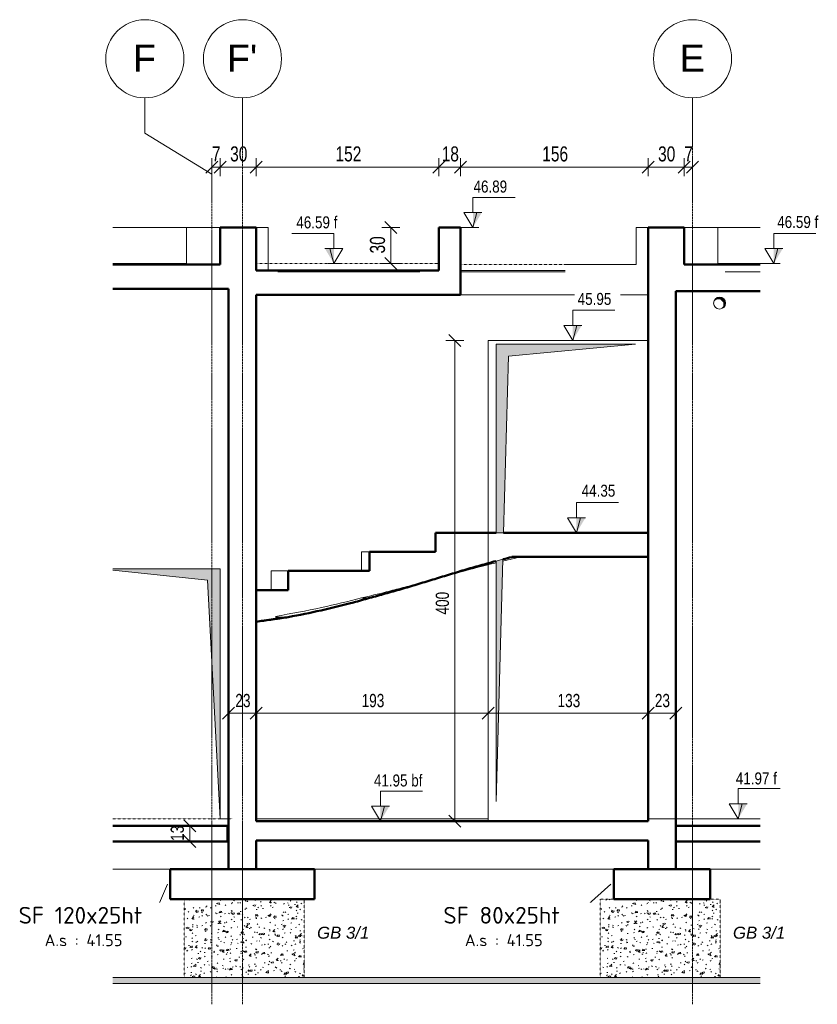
# Model space of a CAD drawing. Header units: millimetres. Extents: x 8507 to 240958, y -8745 to 78383.
# Tile 48 of 71: x 104772 to 111407, y 40426 to 48618. Entities that reach past the tile are written whole.
import ezdxf

# ---------------------------------------------------------------- set-up
doc = ezdxf.new("R2010")
doc.units = ezdxf.units.MM
doc.linetypes.add('Ligne de quadrillage', pattern=[22.225, 12.7, -3.175, 3.175, -3.175])
doc.linetypes.add('tiret perso', pattern=[2.6, 1.3, -1.3])
for name, color, linetype, lineweight in [('A-ANNO-DIMS', 211, 'Continuous', 9), ('A-ANNO-DIMS-50', 211, 'Continuous', 9), ('A-DETL', 90, 'Continuous', 5), ('A-DETL-GENF', 92, 'Continuous', 5), ('A-DETL-THIN', 151, 'Continuous', 5), ('A-DETL-WIDE', 214, 'Continuous', 50), ('A-DOOR', 31, 'Continuous', 9), ('A-FLOR', 192, 'Continuous', 5), ('A-GENM', 13, 'Continuous', 5), ('A-WALL', 113, 'Continuous', 9), ('G-ANNO-DIMS', 111, 'Continuous', 9), ('G-ANNO-TEXT', 231, 'Continuous', 9), ('S-FNDN', 32, 'Continuous', 9), ('S-FNDN-IDEN', 2, 'Continuous', 9), ('S-GRID', 1, 'Continuous', 9), ('S-GRID-IDEN', 1, 'Continuous', 9), ('S-STRS', 31, 'Continuous', 5)]:
    doc.layers.add(name, color=color, linetype=linetype, lineweight=lineweight)
doc.styles.add('Arial', font='arial.ttf', dxfattribs={"height": 225})
doc.styles.add('Arial Narrow_4', font='ARIALN.TTF', dxfattribs={"width": 0.9, "height": 125})
doc.styles.add('Arial Narrow_5', font='ARIALN.TTF', dxfattribs={"width": 0.9, "height": 110})
doc.styles.add('Arial_1', font='arial.ttf', dxfattribs={"width": 0.8, "height": 100})
doc.styles.add('Arial_I', font='ariali.ttf', dxfattribs={"height": 100})
doc.styles.add('ISOCPEUR', font='isocpeur.ttf', dxfattribs={"height": 100})
doc.styles.add('ISOCPEUR_B', font='txt', dxfattribs={"height": 140})
doc.dimstyles.new('AB6_1_50_-_GB_3', dxfattribs={"dimscale": 304.8, "dimtxt": 127.928872, "dimasz": 0.328084, "dimexe": 0.246063, "dimexo": 0.0625, "dimgap": 0.04101, "dimtad": 1, "dimdec": 0, "dimlfac": 0.1, "dimdsep": 46, "dimtxsty": 'Arial Narrow_4', "dimblk1": 'OBLIQUE', "dimblk2": 'OBLIQUE', "dimsah": 1, "dimcen": 0.09, "dimazin": 0, "dimtfac": 1, "dimtdec": 4, "dimtix": 1, "dimtmove": 0, "dimatfit": 3, "dimfxl": 0.246063, "dimfxlon": 1, "dimtvp": 1, "dimtolj": 1, "dimtzin": 0, "dimarcsym": 2})
doc.dimstyles.new('AB6_1_50_-_GB_COUPES', dxfattribs={"dimscale": 304.8, "dimtxt": 112.577407, "dimasz": 0.328084, "dimexe": 0.246063, "dimexo": 0.0625, "dimgap": 0.057415, "dimtad": 1, "dimdec": 1, "dimlfac": 0.1, "dimrnd": 0.5, "dimdsep": 46, "dimtxsty": 'Arial Narrow_5', "dimblk1": 'OBLIQUE', "dimblk2": 'OBLIQUE', "dimsah": 1, "dimcen": 0.09, "dimazin": 0, "dimtfac": 1, "dimtdec": 4, "dimtix": 1, "dimtmove": 0, "dimatfit": 3, "dimfxl": 0.246063, "dimfxlon": 1, "dimtvp": 1, "dimtolj": 1, "dimtzin": 0, "dimarcsym": 2})
doc.dimstyles.new('AB6_1_50_-_GB_COUPES_1', dxfattribs={"dimscale": 304.8, "dimtxt": 112.577407, "dimasz": 0.328084, "dimexe": 0.246063, "dimexo": 0.0625, "dimgap": 0.057415, "dimtad": 1, "dimdec": 1, "dimlfac": 0.1, "dimrnd": 0.5, "dimdsep": 46, "dimtxsty": 'Arial Narrow_5', "dimblk1": 'OBLIQUE', "dimblk2": 'OBLIQUE', "dimsah": 1, "dimcen": 0.09, "dimazin": 0, "dimtfac": 1, "dimtdec": 4, "dimtix": 1, "dimtmove": 2, "dimatfit": 3, "dimfxl": 0.246063, "dimfxlon": 1, "dimtvp": 1, "dimtolj": 1, "dimtzin": 0, "dimarcsym": 2})

# ---------------------------------------------------------------- blocks, each defined once
blk = doc.blocks.new('Porte 1Vtl - MI-p93-3011316-201 variante')
at = {"layer": 'A-DETL-GENF', "lineweight": 9}
blk.add_hatch(color=256, dxfattribs=at).paths.add_polyline_path([(-7991.9, 41970), (-7991.9, 44050), (-8886.1, 44050), (-8886.1, 44038.9), (-8096.8, 43955.9)])
at = {"layer": 'A-DETL-GENF'}
for p, q in [((-7991.9, 44050), (-8886.1, 44050)), ((-8886.1, 44038.9), (-8096.8, 43955.9)), ((-7991.9, 41970), (-7991.9, 44050)), ((-8096.8, 43955.9), (-7991.9, 41970))]:
    blk.add_line(p, q, dxfattribs=at)
blk = doc.blocks.new('ECBIM_BIM_RESA VOILE CIRCULAIRE-24 - ECBIM_BIM_RESA VOILE CIRCULAIRE-24-3092218-201 variante')
at = {"layer": 'A-DETL-GENF'}
blk.add_hatch(color=256, dxfattribs=at).paths.add_polyline_path([(-3815.6, 46217.6), (-3805.6, 46224.2), (-3797.7, 46233.2), (-3792.3, 46243.8), (-3789.6, 46255.4), (-3790, 46267.4), (-3793.3, 46278.8), (-3799.4, 46289.1), (-3807.8, 46297.5), (-3818.1, 46303.6), (-3829.6, 46306.9), (-3841.5, 46307.3), (-3853.1, 46304.6), (-3863.7, 46299.2), (-3872.7, 46291.3), (-3879.3, 46281.4), (-3870.8, 46288.5), (-3860.8, 46293.3), (-3849.9, 46295.5), (-3838.8, 46295), (-3828.2, 46291.8), (-3818.7, 46286.1), (-3810.8, 46278.2), (-3805.1, 46268.7), (-3801.9, 46258.1), (-3801.4, 46247), (-3803.6, 46236.1), (-3808.4, 46226.1)])
blk.add_circle((-3836.9, 46260), 50, dxfattribs=at)
for centre, radius, start, end in [((-3836.9, 46260), 47.5, 296.7129, 153.2871), ((-3846.4, 46250.5), 45.1, 313.13388, 136.86612)]:
    blk.add_arc(centre, radius, start, end, dxfattribs=at)
blk = doc.blocks.new('Quadrillage - M_Extrémité de la ligne de quadrillage - Cercle-11575-201 variante')
at = {"layer": 'S-GRID-IDEN'}
blk.add_circle((-4061.9, 48293), 325, dxfattribs=at)
blk = doc.blocks.new('Cotes d_élévation - M_Cote d_élévation - Extérieur rempli-1422902-201 variante')
at = {"layer": 'G-ANNO-DIMS'}
blk.add_hatch(color=256, dxfattribs=at).paths.add_polyline_path([(-6658.6, 41950), (-6658.6, 42075), (-6583.6, 42075)])
for p, q in [((-6658.6, 42075), (-6658.6, 42200)), ((-6658.6, 42200), (-6308.6, 42200)), ((-6658.6, 41950), (-6733.6, 42075)), ((-6658.6, 42075), (-6733.6, 42075)), ((-6583.6, 42075), (-6658.6, 42075)), ((-6625.3, 42075), (-6658.6, 41950)), ((-6708.6, 41950), (-6608.6, 41950))]:
    blk.add_line(p, q, dxfattribs=at)
blk = doc.blocks.new('DIMBLOCK384-201 variante')
at = {"layer": 'A-ANNO-DIMS-50', "lineweight": 18}
for p, q in [((106187.4, 41910), (106137.4, 41960)), ((106187.4, 41910), (106237.4, 41860)), ((106187.4, 41780), (106137.4, 41830)), ((106187.4, 41780), (106237.4, 41730))]:
    blk.add_line(p, q, dxfattribs=at)
at = {"layer": 'A-ANNO-DIMS-50'}
for p, q in [((106187.4, 41910), (106112.4, 41910)), ((106187.4, 41780), (106187.4, 41910)), ((106187.4, 41910), (106262.4, 41910)), ((106187.4, 41780), (106112.4, 41780)), ((106187.4, 41780), (106262.4, 41780))]:
    blk.add_line(p, q, dxfattribs=at)
at = {"layer": 'A-ANNO-DIMS-50', "color": 0, "insert": (106027.7, 41786), "char_height": 110, "width": 141.526, "attachment_point": 1, "rotation": 90, "line_spacing_factor": 0.974696, "style": 'Arial Narrow_5'}
blk.add_mtext('13', dxfattribs=at)
blk = doc.blocks.new('_Oblique')
at = {"color": 0, "linetype": 'ByBlock', "lineweight": -2}
blk.add_line((-0.5, -0.5), (0.5, 0.5), dxfattribs=at)
blk = doc.blocks.new('DIMBLOCK385-201 variante')
at = {"layer": 'A-ANNO-DIMS-50', "lineweight": 18}
for p, q in [((108392.9, 45950), (108342.9, 46000)), ((108392.9, 45950), (108442.9, 45900)), ((108392.9, 41950), (108342.9, 42000)), ((108392.9, 41950), (108442.9, 41900))]:
    blk.add_line(p, q, dxfattribs=at)
at = {"layer": 'A-ANNO-DIMS-50'}
for p, q in [((108392.9, 45950), (108317.9, 45950)), ((108392.9, 45950), (108392.9, 41950)), ((108392.9, 45950), (108467.9, 45950)), ((108392.9, 41950), (108317.9, 41950)), ((108392.9, 41950), (108467.9, 41950))]:
    blk.add_line(p, q, dxfattribs=at)
at = {"layer": 'A-ANNO-DIMS-50', "color": 0, "insert": (108233.2, 43668.7), "char_height": 110, "width": 212.289, "attachment_point": 1, "rotation": 90, "line_spacing_factor": 0.974696, "style": 'Arial Narrow_5'}
blk.add_mtext('400', dxfattribs=at)
blk = doc.blocks.new('DIMBLOCK386-201 variante')
at = {"layer": 'A-ANNO-DIMS-50'}
for p, q in [((110299.7, 47389.8), (110299.7, 47464.8)), ((110369.7, 47389.8), (110369.7, 47464.8)), ((110369.7, 47389.8), (110299.7, 47389.8)), ((110299.7, 47389.8), (110299.7, 47314.8)), ((110369.7, 47389.8), (110369.7, 47314.8))]:
    blk.add_line(p, q, dxfattribs=at)
at = {"layer": 'A-ANNO-DIMS-50', "lineweight": 18}
for p, q in [((110299.7, 47389.8), (110349.7, 47439.8)), ((110369.7, 47389.8), (110419.7, 47439.8)), ((110299.7, 47389.8), (110249.7, 47339.8)), ((110369.7, 47389.8), (110319.7, 47339.8))]:
    blk.add_line(p, q, dxfattribs=at)
at = {"layer": 'A-ANNO-DIMS-50', "color": 0, "insert": (110301.2, 47563.9), "char_height": 125, "width": 80.412, "attachment_point": 1, "line_spacing_factor": 0.974696, "style": 'Arial Narrow_4'}
blk.add_mtext('7', dxfattribs=at)
blk = doc.blocks.new('DIMBLOCK387-201 variante')
at = {"layer": 'A-ANNO-DIMS-50'}
for p, q in [((109999.7, 47389.8), (109999.7, 47464.8)), ((110299.7, 47389.8), (110299.7, 47464.8)), ((110299.7, 47389.8), (109999.7, 47389.8)), ((109999.7, 47389.8), (109999.7, 47314.8)), ((110299.7, 47389.8), (110299.7, 47314.8))]:
    blk.add_line(p, q, dxfattribs=at)
at = {"layer": 'A-ANNO-DIMS-50', "lineweight": 18}
for p, q in [((109999.7, 47389.8), (110049.7, 47439.8)), ((110299.7, 47389.8), (110349.7, 47439.8)), ((109999.7, 47389.8), (109949.7, 47339.8)), ((110299.7, 47389.8), (110249.7, 47339.8))]:
    blk.add_line(p, q, dxfattribs=at)
at = {"layer": 'A-ANNO-DIMS-50', "color": 0, "insert": (110082.7, 47563.9), "char_height": 125, "width": 160.825, "attachment_point": 1, "line_spacing_factor": 0.974696, "style": 'Arial Narrow_4'}
blk.add_mtext('30', dxfattribs=at)
blk = doc.blocks.new('DIMBLOCK388-201 variante')
at = {"layer": 'A-ANNO-DIMS-50'}
for p, q in [((108439.5, 47389.8), (108439.5, 47464.8)), ((109999.7, 47389.8), (109999.7, 47464.8)), ((109999.7, 47389.8), (108439.5, 47389.8)), ((108439.5, 47389.8), (108439.5, 47314.8)), ((109999.7, 47389.8), (109999.7, 47314.8))]:
    blk.add_line(p, q, dxfattribs=at)
at = {"layer": 'A-ANNO-DIMS-50', "lineweight": 18}
for p, q in [((108439.5, 47389.8), (108489.5, 47439.8)), ((109999.7, 47389.8), (110049.7, 47439.8)), ((108439.5, 47389.8), (108389.5, 47339.8)), ((109999.7, 47389.8), (109949.7, 47339.8))]:
    blk.add_line(p, q, dxfattribs=at)
at = {"layer": 'A-ANNO-DIMS-50', "color": 0, "insert": (109119.1, 47563.9), "char_height": 125, "width": 241.237, "attachment_point": 1, "line_spacing_factor": 0.974696, "style": 'Arial Narrow_4'}
blk.add_mtext('156', dxfattribs=at)
blk = doc.blocks.new('DIMBLOCK389-201 variante')
at = {"layer": 'A-ANNO-DIMS-50'}
for p, q in [((108259.5, 47389.8), (108259.5, 47464.8)), ((108439.5, 47389.8), (108439.5, 47464.8)), ((108439.5, 47389.8), (108259.5, 47389.8)), ((108259.5, 47389.8), (108259.5, 47314.8)), ((108439.5, 47389.8), (108439.5, 47314.8))]:
    blk.add_line(p, q, dxfattribs=at)
at = {"layer": 'A-ANNO-DIMS-50', "lineweight": 18}
for p, q in [((108259.5, 47389.8), (108309.5, 47439.8)), ((108439.5, 47389.8), (108489.5, 47439.8)), ((108259.5, 47389.8), (108209.5, 47339.8)), ((108439.5, 47389.8), (108389.5, 47339.8))]:
    blk.add_line(p, q, dxfattribs=at)
at = {"layer": 'A-ANNO-DIMS-50', "color": 0, "insert": (108282.5, 47563.9), "char_height": 125, "width": 160.825, "attachment_point": 1, "line_spacing_factor": 0.974696, "style": 'Arial Narrow_4'}
blk.add_mtext('18', dxfattribs=at)
blk = doc.blocks.new('DIMBLOCK390-201 variante')
at = {"layer": 'A-ANNO-DIMS-50'}
for p, q in [((106739.7, 47389.8), (106739.7, 47464.8)), ((108259.5, 47389.8), (108259.5, 47464.8)), ((108259.5, 47389.8), (106739.7, 47389.8)), ((106739.7, 47389.8), (106739.7, 47314.8)), ((108259.5, 47389.8), (108259.5, 47314.8))]:
    blk.add_line(p, q, dxfattribs=at)
at = {"layer": 'A-ANNO-DIMS-50', "lineweight": 18}
for p, q in [((106739.7, 47389.8), (106789.7, 47439.8)), ((108259.5, 47389.8), (108309.5, 47439.8)), ((106739.7, 47389.8), (106689.7, 47339.8)), ((108259.5, 47389.8), (108209.5, 47339.8))]:
    blk.add_line(p, q, dxfattribs=at)
at = {"layer": 'A-ANNO-DIMS-50', "color": 0, "insert": (107399.1, 47563.9), "char_height": 125, "width": 241.237, "attachment_point": 1, "line_spacing_factor": 0.974696, "style": 'Arial Narrow_4'}
blk.add_mtext('152', dxfattribs=at)
blk = doc.blocks.new('DIMBLOCK391-201 variante')
at = {"layer": 'A-ANNO-DIMS-50'}
for p, q in [((106439.7, 47389.8), (106439.7, 47464.8)), ((106739.7, 47389.8), (106739.7, 47464.8)), ((106739.7, 47389.8), (106439.7, 47389.8)), ((106439.7, 47389.8), (106439.7, 47314.8)), ((106739.7, 47389.8), (106739.7, 47314.8))]:
    blk.add_line(p, q, dxfattribs=at)
at = {"layer": 'A-ANNO-DIMS-50', "lineweight": 18}
for p, q in [((106439.7, 47389.8), (106489.7, 47439.8)), ((106739.7, 47389.8), (106789.7, 47439.8)), ((106439.7, 47389.8), (106389.7, 47339.8)), ((106739.7, 47389.8), (106689.7, 47339.8))]:
    blk.add_line(p, q, dxfattribs=at)
at = {"layer": 'A-ANNO-DIMS-50', "color": 0, "insert": (106522.7, 47563.9), "char_height": 125, "width": 160.825, "attachment_point": 1, "line_spacing_factor": 0.974696, "style": 'Arial Narrow_4'}
blk.add_mtext('30', dxfattribs=at)
blk = doc.blocks.new('DIMBLOCK392-201 variante')
at = {"layer": 'A-ANNO-DIMS-50'}
for p, q in [((106369.7, 47389.8), (106369.7, 47464.8)), ((106439.7, 47389.8), (106439.7, 47464.8)), ((106439.7, 47389.8), (106369.7, 47389.8)), ((106369.7, 47389.8), (106369.7, 47314.8)), ((106439.7, 47389.8), (106439.7, 47314.8))]:
    blk.add_line(p, q, dxfattribs=at)
at = {"layer": 'A-ANNO-DIMS-50', "lineweight": 18}
for p, q in [((106369.7, 47389.8), (106419.7, 47439.8)), ((106439.7, 47389.8), (106489.7, 47439.8)), ((106369.7, 47389.8), (106319.7, 47339.8)), ((106439.7, 47389.8), (106389.7, 47339.8))]:
    blk.add_line(p, q, dxfattribs=at)
at = {"layer": 'A-ANNO-DIMS-50', "color": 0, "insert": (106371.2, 47563.9), "char_height": 125, "width": 80.412, "attachment_point": 1, "line_spacing_factor": 0.974696, "style": 'Arial Narrow_4'}
blk.add_mtext('7', dxfattribs=at)
blk = doc.blocks.new('DIMBLOCK393-201 variante')
at = {"layer": 'A-ANNO-DIMS-50', "lineweight": 18}
for p, q in [((109999.7, 42848.5), (109949.7, 42798.5)), ((109999.7, 42848.5), (110049.7, 42898.5)), ((110229.7, 42848.5), (110179.7, 42798.5)), ((110229.7, 42848.5), (110279.7, 42898.5))]:
    blk.add_line(p, q, dxfattribs=at)
at = {"layer": 'A-ANNO-DIMS-50'}
for p, q in [((109999.7, 42848.5), (109999.7, 42923.5)), ((110229.7, 42848.5), (109999.7, 42848.5)), ((109999.7, 42848.5), (109999.7, 42773.5)), ((110229.7, 42848.5), (110229.7, 42923.5)), ((110229.7, 42848.5), (110229.7, 42773.5))]:
    blk.add_line(p, q, dxfattribs=at)
at = {"layer": 'A-ANNO-DIMS-50', "color": 0, "insert": (110055.7, 43008.1), "char_height": 110, "width": 141.526, "attachment_point": 1, "line_spacing_factor": 0.974696, "style": 'Arial Narrow_5'}
blk.add_mtext('23', dxfattribs=at)
blk = doc.blocks.new('DIMBLOCK394-201 variante')
at = {"layer": 'A-ANNO-DIMS-50', "lineweight": 18}
for p, q in [((108669.7, 42848.5), (108619.7, 42798.5)), ((108669.7, 42848.5), (108719.7, 42898.5)), ((109999.7, 42848.5), (109949.7, 42798.5)), ((109999.7, 42848.5), (110049.7, 42898.5))]:
    blk.add_line(p, q, dxfattribs=at)
at = {"layer": 'A-ANNO-DIMS-50'}
for p, q in [((108669.7, 42848.5), (108669.7, 42923.5)), ((109999.7, 42848.5), (108669.7, 42848.5)), ((108669.7, 42848.5), (108669.7, 42773.5)), ((109999.7, 42848.5), (109999.7, 42923.5)), ((109999.7, 42848.5), (109999.7, 42773.5))]:
    blk.add_line(p, q, dxfattribs=at)
at = {"layer": 'A-ANNO-DIMS-50', "color": 0, "insert": (109246.2, 43008.1), "char_height": 110, "width": 212.289, "attachment_point": 1, "line_spacing_factor": 0.974696, "style": 'Arial Narrow_5'}
blk.add_mtext('133', dxfattribs=at)
blk = doc.blocks.new('DIMBLOCK395-201 variante')
at = {"layer": 'A-ANNO-DIMS-50', "lineweight": 18}
for p, q in [((106739.7, 42848.5), (106689.7, 42798.5)), ((106739.7, 42848.5), (106789.7, 42898.5)), ((108669.7, 42848.5), (108619.7, 42798.5)), ((108669.7, 42848.5), (108719.7, 42898.5))]:
    blk.add_line(p, q, dxfattribs=at)
at = {"layer": 'A-ANNO-DIMS-50'}
for p, q in [((106739.7, 42848.5), (106739.7, 42923.5)), ((108669.7, 42848.5), (106739.7, 42848.5)), ((106739.7, 42848.5), (106739.7, 42773.5)), ((108669.7, 42848.5), (108669.7, 42923.5)), ((108669.7, 42848.5), (108669.7, 42773.5))]:
    blk.add_line(p, q, dxfattribs=at)
at = {"layer": 'A-ANNO-DIMS-50', "color": 0, "insert": (107616.2, 43008.1), "char_height": 110, "width": 212.289, "attachment_point": 1, "line_spacing_factor": 0.974696, "style": 'Arial Narrow_5'}
blk.add_mtext('193', dxfattribs=at)
blk = doc.blocks.new('DIMBLOCK396-201 variante')
at = {"layer": 'A-ANNO-DIMS-50', "lineweight": 18}
for p, q in [((106509.7, 42848.5), (106459.7, 42798.5)), ((106509.7, 42848.5), (106559.7, 42898.5)), ((106739.7, 42848.5), (106689.7, 42798.5)), ((106739.7, 42848.5), (106789.7, 42898.5))]:
    blk.add_line(p, q, dxfattribs=at)
at = {"layer": 'A-ANNO-DIMS-50'}
for p, q in [((106509.7, 42848.5), (106509.7, 42923.5)), ((106739.7, 42848.5), (106509.7, 42848.5)), ((106509.7, 42848.5), (106509.7, 42773.5)), ((106739.7, 42848.5), (106739.7, 42923.5)), ((106739.7, 42848.5), (106739.7, 42773.5))]:
    blk.add_line(p, q, dxfattribs=at)
at = {"layer": 'A-ANNO-DIMS-50', "color": 0, "insert": (106565.7, 43008.1), "char_height": 110, "width": 141.526, "attachment_point": 1, "line_spacing_factor": 0.974696, "style": 'Arial Narrow_5'}
blk.add_mtext('23', dxfattribs=at)
blk = doc.blocks.new('DIMBLOCK397-201 variante')
at = {"layer": 'A-ANNO-DIMS-50'}
for p, q in [((107860, 46890), (107785, 46890)), ((107860, 46590), (107860, 46890)), ((107860, 46890), (107935, 46890)), ((107860, 46590), (107785, 46590)), ((107860, 46590), (107935, 46590))]:
    blk.add_line(p, q, dxfattribs=at)
at = {"layer": 'A-ANNO-DIMS-50', "lineweight": 18}
for p, q in [((107860, 46890), (107810, 46940)), ((107860, 46890), (107910, 46840)), ((107860, 46590), (107810, 46640)), ((107860, 46590), (107910, 46540))]:
    blk.add_line(p, q, dxfattribs=at)
at = {"layer": 'A-ANNO-DIMS-50', "color": 0, "insert": (107685.9, 46673), "char_height": 125, "width": 160.825, "attachment_point": 1, "rotation": 90, "line_spacing_factor": 0.974696, "style": 'Arial Narrow_4'}
blk.add_mtext('30', dxfattribs=at)

msp = doc.modelspace()

# ---------------------------------------------------------------- hatches: boundary and pattern name
at = {"layer": 'A-DETL-GENF'}
h = msp.add_hatch(color=7, dxfattribs=at)
h.paths.add_polyline_path([(108734.66, 42113.94), (108791.21, 44129.13), (108734.66, 44113.98)])
h.paths.add_polyline_path([(108797.4, 44349.66), (108838.6, 45817.72), (109894.66, 45917.71), (108734.66, 45917.71), (108734.66, 44349.66)])
h = msp.add_hatch(dxfattribs=at)
h.set_pattern_fill('FP_28', color=9, style=0, pattern_type=2)
h.set_pattern_definition([(50, (316355.14, -810025.82), (150.624956, -13.177898), [15.75, -173.25]), (355, (316355.14, -810025.82), (-29.137704, 157.960606), [12.6, -138.6]), (100.451, (316367.7, -810026.92), (121.48793, 144.781111), [13.385, -147.24]), (46.184, (316355.14, -809983.82), (224.120633, -34.760092), [23.625, -259.875]), (96.636, (316373.82, -809986.72), (196.278123, 204.56567), [20.078, -220.86]), (351.184, (316355.14, -809983.82), (196.27986, 204.5646), [18.9, -207.9]), (21, (316376.14, -809994.32), (125.350783, -84.550077), [15.75, -173.25]), (326, (316376.14, -809994.32), (51.096411, 152.281698), [12.6, -138.6]), (71.451, (316386.59, -810001.37), (176.447013, 67.729897), [13.385, -147.24]), (37.5, (316355.143, -810025.82), (2.5535696, 69.9077093), [8.382, -128.538, 8.382, -132.318, -139.125]), (37.5, (316355.143, -810025.82), (2.5535696, 69.9077093), [-277.62, 8.382, -130.743]), (7.5, (316355.14, -810025.82), (55.244603, 82.8264595), [8.382, -71.838, 8.382, -125.388, -53.025]), (7.5, (316355.14, -810025.82), (55.244603, 82.8264595), [-213.99, 8.382, -44.643]), (327.5, (316308.313, -810025.82), (112.1023742, -4.736308), [8.382, -44.118, 8.382, -155.418, -217.35]), (327.5, (316308.313, -810025.82), (112.1023742, -4.736308), [-216.3, 8.382, -208.968]), (317.5, (316287.31, -810025.82), (122.468801, 21.022317), [8.382, -59.868, 8.382, -100.398, -154.35]), (317.5, (316287.31, -810025.82), (122.468801, 21.022317), [-177.03, 8.382, -145.968])])
h.paths.add_polyline_path([(107139.66, 40650), (107139.66, 41300), (106139.66, 41300), (106139.66, 40650)])
h = msp.add_hatch(dxfattribs=at)
h.set_pattern_fill('FP_29', color=9, style=0, pattern_type=2)
h.set_pattern_definition([(50, (319815.14, -810025.82), (150.624956, -13.177898), [15.75, -173.25]), (355, (319815.14, -810025.82), (-29.137704, 157.960606), [12.6, -138.6]), (100.451, (319827.7, -810026.92), (121.48793, 144.781111), [13.385, -147.24]), (46.184, (319815.14, -809983.82), (224.120633, -34.760092), [23.625, -259.875]), (96.636, (319833.82, -809986.72), (196.278123, 204.56567), [20.078, -220.86]), (351.184, (319815.14, -809983.82), (196.27986, 204.5646), [18.9, -207.9]), (21, (319836.14, -809994.32), (125.350783, -84.550077), [15.75, -173.25]), (326, (319836.14, -809994.32), (51.096411, 152.281698), [12.6, -138.6]), (71.451, (319846.59, -810001.37), (176.447013, 67.729897), [13.385, -147.24]), (37.5, (319815.143, -810025.82), (2.5535696, 69.9077093), [8.382, -128.538, 8.382, -132.318, -139.125]), (37.5, (319815.143, -810025.82), (2.5535696, 69.9077093), [-277.62, 8.382, -130.743]), (7.5, (319815.14, -810025.82), (55.244603, 82.8264595), [8.382, -71.838, 8.382, -125.388, -53.025]), (7.5, (319815.14, -810025.82), (55.244603, 82.8264595), [-213.99, 8.382, -44.643]), (327.5, (319768.313, -810025.82), (112.1023742, -4.736308), [8.382, -44.118, 8.382, -155.418, -217.35]), (327.5, (319768.313, -810025.82), (112.1023742, -4.736308), [-216.3, 8.382, -208.968]), (317.5, (319747.31, -810025.82), (122.468801, 21.022317), [8.382, -59.868, 8.382, -100.398, -154.35]), (317.5, (319747.31, -810025.82), (122.468801, 21.022317), [-177.03, 8.382, -145.968])])
h.paths.add_polyline_path([(109714.66, 40650), (110599.66, 40650), (110599.66, 41300), (109599.66, 41300), (109599.66, 40650)])
h = msp.add_hatch(dxfattribs=at)
h.set_pattern_fill('FP_27', style=0, pattern_type=2)
h.set_pattern_definition([(50, (93609.8, 26947.67), (136.6383, -11.95415), [14.288, -157.163]), (355, (93609.8, 26947.67), (-26.4328, 143.293), [12.573, -124.587]), (100.451, (93621.18, 26946.68), (110.2073, 131.33785), [12.573, -133.137]), (46.184, (93609.8, 26985.77), (203.3086, -31.5323), [21.431, -235.744]), (96.636, (93626.74, 26983.15), (178.052, 185.5712), [18.214, -200.352]), (351.184, (93609.8, 26985.77), (178.0533, 185.5696), [17.145, -188.595]), (21, (93628.85, 26976.25), (113.71107, -76.6989), [14.288, -157.163]), (326, (93628.85, 26976.25), (46.35205, 138.1412), [12.573, -124.587]), (71.451, (93638.32, 26969.86), (160.06335, 61.4411), [12.573, -133.137]), (37.5, (93609.797, 26947.673), (2.31655, 63.41591), [12.573, -111.633, 12.573, -115.062, -126.206]), (37.5, (93609.797, 26947.673), (2.31655, 63.41591), [-251.841, 12.573, -113.633]), (7.5, (93609.8, 26947.67), (50.11464, 75.13506), [12.573, -60.198, 12.573, -108.775, -48.101]), (7.5, (93609.8, 26947.67), (50.11464, 75.13506), [-194.119, 12.573, -35.528]), (327.5, (93567.315, 26947.673), (101.69258, -4.2962), [12.573, -35.052, 12.573, -136.017, -197.167]), (327.5, (93567.315, 26947.673), (101.69258, -4.2962), [-196.215, 12.573, -184.594]), (317.5, (93548.265, 26947.67), (111.0972, 19.0699), [12.573, -49.339, 12.573, -86.106, -140.017]), (317.5, (93548.265, 26947.67), (111.0972, 19.0699), [-160.591, 12.573, -127.444])])
h.paths.add_polyline_path([(110932.12, 40600), (110932.12, 40650), (105544.94, 40650), (105544.94, 40600)])

# ---------------------------------------------------------------- linework, layer by layer
at = {"layer": 'A-DETL', "linetype": 'tiret perso'}
for p, q in [((106739.66, 46590), (108259.47, 46590)), ((108439.58, 46580), (109899.66, 46580)), ((105545.48, 41970), (106539.66, 41970)), ((110209.66, 41970), (110931.2, 41970)), ((107139.66, 41300), (106139.66, 41300)), ((106139.66, 41300), (106139.66, 40650)), ((107139.66, 40650), (107139.66, 41300)), ((110599.66, 41300), (109599.66, 41300)), ((109599.66, 41300), (109599.66, 40650)), ((110599.66, 40650), (110599.66, 41300)), ((106139.66, 40650), (107139.66, 40650)), ((109599.66, 40650), (110599.66, 40650))]:
    msp.add_line(p, q, dxfattribs=at)
at = {"layer": 'A-DETL-THIN'}
for p, q in [((109999.66, 46890), (109899.66, 46890)), ((109899.66, 46890), (109899.66, 46580)), ((109899.66, 46580), (109309.66, 46580)), ((108669.66, 45950), (108669.66, 44349.66)), ((109894.66, 45917.71), (108734.66, 45917.71)), ((108734.66, 45917.71), (108734.66, 44349.66)), ((108838.6, 45817.72), (109894.66, 45917.71)), ((108797.4, 44349.66), (108838.6, 45817.72)), ((108734.66, 44349.66), (108797.4, 44349.66)), ((108670.47, 41970.34), (108670.47, 44090.34)), ((108734.66, 42113.94), (108791.21, 44129.13)), ((108791.21, 44129.13), (108734.66, 44113.98)), ((108734.66, 44113.98), (108734.66, 42113.94)), ((108670.47, 42037.71), (108670.47, 41950.34)), ((110931.2, 40650), (105545.48, 40650)), ((105545.48, 40600), (110931.2, 40600))]:
    msp.add_line(p, q, dxfattribs=at)
at = {"layer": 'A-DETL-WIDE'}
for p, q in [((109999.66, 46425.95), (109999.66, 46890)), ((106439.66, 46660), (106439.66, 46580)), ((106739.66, 46530), (106739.66, 46660)), ((108259.47, 46640), (108259.47, 46530)), ((108439.47, 46580), (108439.47, 46640)), ((110299.66, 46660), (110299.66, 46580)), ((106439.66, 46580), (106099.66, 46580)), ((108439.47, 46330), (108439.47, 46580)), ((110299.66, 46580), (110639.66, 46580)), ((106919.66, 46530), (106739.66, 46530)), ((108259.47, 46530), (108099.66, 46530)), ((106099.66, 46380), (106509.66, 46380)), ((106509.66, 46380), (106509.66, 46280)), ((109999.66, 46280), (109999.66, 46425.95)), ((106739.66, 46280), (106739.66, 46330)), ((106739.66, 46330), (106919.66, 46330)), ((108099.66, 46330), (108439.47, 46330)), ((110229.66, 46360), (110229.66, 46280)), ((110639.66, 46360), (110229.66, 46360)), ((109999.66, 44349.66), (109879.66, 44349.66)), ((109999.66, 44149.66), (109999.66, 44349.66)), ((109879.66, 44149.66), (109999.66, 44149.66)), ((106899.66, 43871.72), (106739.66, 43871.72)), ((106739.66, 43871.72), (106739.66, 43609.17)), ((106739.66, 43609.17), (106769.66, 43613.45)), ((106769.66, 43613.45), (106899.66, 43631.99)), ((109999.66, 41950.34), (109999.66, 42037.71)), ((108670.47, 41950.34), (109999.66, 41950.34))]:
    msp.add_line(p, q, dxfattribs=at)
at = {"layer": 'A-FLOR', "lineweight": 50}
for p, q in [((106099.66, 46580), (105545.48, 46580)), ((110931.2, 46580), (110639.66, 46580)), ((108099.66, 46530), (106919.66, 46530)), ((105545.48, 46380), (106099.66, 46380)), ((106919.66, 46330), (108099.66, 46330)), ((110639.66, 46360), (110931.2, 46360)), ((109999.66, 41950), (106739.66, 41950)), ((106499.66, 41910), (105545.48, 41910)), ((106499.66, 41780), (106499.66, 41910)), ((110931.2, 41910), (110229.66, 41910)), ((106739.66, 41790), (109999.66, 41790)), ((105545.48, 41780), (106499.66, 41780)), ((110229.66, 41780), (110931.2, 41780))]:
    msp.add_line(p, q, dxfattribs=at)
at = {"layer": 'A-FLOR'}
for p, q in [((108439.47, 46530), (109309.66, 46530)), ((108439.54, 46330), (108439.54, 46530)), ((109999.68, 46330), (108439.47, 46330))]:
    msp.add_line(p, q, dxfattribs=at)
at = {"layer": 'A-GENM', "lineweight": 9}
for start, end in [(0, 180), (180, 0)]:
    msp.add_arc((110594.66, 46260), 50, start, end, dxfattribs=at)
at = {"layer": 'A-WALL'}
for p, q in [((106159.66, 46890), (105545.48, 46890)), ((108439.59, 46890), (108439.47, 46890)), ((110931.2, 46890), (110580.08, 46890)), ((105545.48, 46590), (106159.66, 46590)), ((108439.47, 46550), (108439.59, 46550)), ((110580.08, 46590), (110931.2, 46590)), ((108099.66, 46520), (106919.66, 46520)), ((109309.66, 46520), (108439.47, 46520)), ((110931.2, 46520), (110639.66, 46520)), ((108669.66, 41970), (108669.66, 45950)), ((108669.66, 45950), (109999.66, 45950)), ((105545.48, 44050), (106439.66, 44050)), ((106439.66, 44050), (106439.66, 41970)), ((106439.66, 41970), (106509.66, 41970)), ((106739.66, 41970), (108669.66, 41970)), ((109999.66, 41970), (110931.2, 41970))]:
    msp.add_line(p, q, dxfattribs=at)
at = {"layer": 'A-WALL', "lineweight": 50}
for p, q in [((106439.66, 46890), (106439.66, 46660)), ((106739.66, 46890), (106439.66, 46890)), ((106739.66, 46660), (106739.66, 46890)), ((108259.47, 46890), (108259.47, 46640)), ((108439.47, 46890), (108259.47, 46890)), ((108439.47, 46640), (108439.47, 46890)), ((110299.66, 46890), (109999.66, 46890)), ((110299.66, 46660), (110299.66, 46890)), ((106509.66, 46280), (106509.66, 41550)), ((106739.66, 43871.72), (106739.66, 46280)), ((109999.66, 46280), (109999.66, 44349.66)), ((110229.66, 41550), (110229.66, 46280)), ((109999.66, 44149.66), (109999.66, 42037.71)), ((106739.66, 41950), (106739.66, 43609.17)), ((106739.66, 41550), (106739.66, 41790)), ((109999.66, 41790), (109999.66, 41550))]:
    msp.add_line(p, q, dxfattribs=at)
at = {"layer": 'G-ANNO-DIMS'}
for p, q in [((108438.46, 46890), (108590.93, 46890)), ((108590.93, 46890), (108542.56, 46890)), ((107363.35, 46590), (107385.49, 46590)), ((107427.55, 46590), (107363.35, 46590)), ((110753.29, 46590), (111097.89, 46590)), ((111097.89, 46590), (111045.49, 46590)), ((109308.72, 45950), (109406.23, 45950)), ((109406.23, 45950), (109372.76, 45950)), ((109411.73, 44349.66), (109404.03, 44349.66)), ((109460.59, 44349.66), (109411.73, 44349.66)), ((107697.49, 41950), (107823.31, 41950)), ((107823.31, 41950), (107772.98, 41950)), ((110688.07, 41970), (110807.43, 41970)), ((110807.43, 41970), (110749.56, 41970))]:
    msp.add_line(p, q, dxfattribs=at)
at = {"layer": 'S-FNDN'}
for p, q in [((106159.66, 46890), (106839.66, 46890)), ((106159.66, 46890), (106159.66, 46580)), ((106839.66, 46890), (106839.66, 46530)), ((109999.66, 46890), (110580.08, 46890)), ((110580.08, 46890), (110580.08, 46580)), ((105545.48, 41550), (110931.2, 41550)), ((105545.48, 40650), (110931.2, 40650))]:
    msp.add_line(p, q, dxfattribs=at)
at = {"layer": 'S-FNDN', "lineweight": 50}
for p, q in [((107224.66, 41550), (106024.66, 41550)), ((106024.66, 41550), (106024.66, 41300)), ((107224.66, 41300), (107224.66, 41550)), ((110514.66, 41550), (109714.66, 41550)), ((109714.66, 41550), (109714.66, 41300)), ((110514.66, 41300), (110514.66, 41550)), ((106024.66, 41300), (107224.66, 41300)), ((109714.66, 41300), (110514.66, 41300))]:
    msp.add_line(p, q, dxfattribs=at)
at = {"layer": 'S-FNDN-IDEN'}
for p, q in [((106000.78, 41425), (105857.23, 41088.91)), ((109690.78, 41425), (109315.22, 41088.91))]:
    msp.add_line(p, q, dxfattribs=at)
at = {"layer": 'S-GRID'}
for p, q in [((105813.13, 47674.12), (105813.13, 47968.05)), ((106369.66, 47333.05), (105813.13, 47674.12))]:
    msp.add_line(p, q, dxfattribs=at)
at = {"layer": 'S-GRID', "linetype": 'Ligne de quadrillage'}
for p, q in [((106624.66, 40425.78), (106624.66, 47968.05)), ((110369.66, 40425.78), (110369.66, 47968.05)), ((106369.66, 40425.78), (106369.66, 47333.05))]:
    msp.add_line(p, q, dxfattribs=at)
at = {"layer": 'S-STRS', "color": 10, "lineweight": 50}
for p, q in [((108734.66, 44349.66), (108231.15, 44349.66)), ((108231.15, 44349.66), (108231.15, 44190.34)), ((109879.66, 44349.66), (108797.4, 44349.66)), ((108231.15, 44190.34), (107681.08, 44190.34)), ((107681.08, 44190.34), (107681.08, 44031.03)), ((108867.02, 44147.37), (108867.02, 44149.66)), ((108867.02, 44149.66), (109879.66, 44149.66)), ((107681.08, 44031.03), (107006.7, 44031.03)), ((107006.7, 44031.03), (107006.7, 43871.72)), ((107006.7, 43871.72), (106899.66, 43871.72))]:
    msp.add_line(p, q, dxfattribs=at)
at = {"layer": 'S-STRS'}
for p, q in [((108231.15, 44349.66), (108231.15, 44190.34)), ((108734.66, 44349.66), (108231.15, 44349.66)), ((108942.06, 44349.66), (108797.4, 44349.66)), ((109879.66, 44349.66), (108942.06, 44349.66)), ((107616.16, 44031.03), (107616.16, 44190.34)), ((108231.15, 44190.34), (107616.16, 44190.34)), ((107616.16, 44190.34), (107681.08, 44190.34)), ((108942.06, 44149.66), (108867.02, 44149.66)), ((108867.02, 44147.37), (108942.06, 44147.37)), ((108942.06, 44149.66), (109879.66, 44149.66)), ((108942.06, 44147.37), (108942.06, 44149.66)), ((106863.14, 43871.72), (106863.14, 44031.03)), ((107616.16, 44031.03), (106863.14, 44031.03)), ((106863.14, 44031.03), (107006.7, 44031.03)), ((107681.08, 44031.03), (107616.16, 44031.03)), ((107006.7, 43871.72), (106899.66, 43871.72))]:
    msp.add_line(p, q, dxfattribs=at)
at = {"layer": 'S-STRS', "flags": 128}
for points in [[(107616.16, 43807.06), (107648.62, 43807.06), (107681.08, 43807.06)], [(106899.66, 43647.75), (106934.92, 43647.75), (107006.7, 43647.75)]]:
    msp.add_lwpolyline(points, dxfattribs=at)
at = {"layer": 'S-STRS', "color": 10, "lineweight": 50}
for points in [[(107681.08, 43807.06), (107725.33, 43818.57), (107813.64, 43842.26), (107945.48, 43879.94), (108076.83, 43919.14), (108207.91, 43959.22), (108338.99, 43999.45), (108470.23, 44039.05), (108601.85, 44077.32), (108689.96, 44101.58), (108734.14, 44113.31)], [(108791.09, 44128.21), (108816.36, 44134.72), (108841.67, 44141.1), (108867.02, 44147.37)], [(106769.66, 43613.45), (106809.27, 43618.67), (106888.4, 43629.6), (106967.33, 43641.52), (107006.7, 43647.75)]]:
    msp.add_open_spline(points, degree=3, dxfattribs=at)
at = {"layer": 'S-STRS'}
for points, knots in [([(108231.15, 43966.37), (108278.32, 43979.32), (108419.84, 44018.07), (108587.57, 44062.71), (108708.57, 44092.76), (108734.66, 44099.13)], [-1, -1, -1, -1, -0.8, -0.4, -0.2901778, -0.2901778, -0.2901778, -0.2901778]), ([(108790.74, 44112.66), (108793.48, 44113.31), (108843.81, 44125.27), (108894.23, 44136.82), (108942.06, 44147.37)], [-0.21153348, -0.21153348, -0.21153348, -0.21153348, -0.2, 0, 0, 0, 0]), ([(108231.15, 43966.37), (108208.46, 43960.14), (108163.07, 43947.71), (108094.98, 43929.13), (108026.85, 43910.7), (107935.92, 43886.43), (107799.28, 43850.9), (107684.95, 43823.02), (107616.16, 43807.06)], [0, 0, 0, 0, 0.1111111, 0.2222222, 0.3333333, 0.4444444, 0.6666667, 1, 1, 1, 1]), ([(107616.16, 43807.06), (107505.81, 43778.12), (107268.3, 43721.13), (107028.18, 43675.38), (106899.68, 43653.8)], [0, 0, 0, 0, 0.44444444, 0.95191774, 0.95191774, 0.95191774, 0.95191774])]:
    msp.add_open_spline(points, degree=3, knots=knots, dxfattribs=at)
at = {"layer": 'S-STRS', "color": 10, "lineweight": 50}
msp.add_open_spline([(107006.7, 43647.75), (107097.66, 43664.37), (107278.95, 43701.03), (107503.34, 43756.48), (107636.77, 43794.08), (107681.08, 43807.06)], degree=3, knots=[0, 0, 0, 0, 0.4, 0.8, 1, 1, 1, 1], dxfattribs=at)

# ---------------------------------------------------------------- block references
at = {"layer": 'A-DETL-GENF'}
msp.add_blockref('ECBIM_BIM_RESA VOILE CIRCULAIRE-24 - ECBIM_BIM_RESA VOILE CIRCULAIRE-24-3092218-201 variante', (114431.57, 0), dxfattribs=at)
at = {"layer": 'A-DOOR'}
msp.add_blockref('Porte 1Vtl - MI-p93-3011316-201 variante', (114431.57, 0), dxfattribs=at)
at = {"layer": 'G-ANNO-DIMS'}
for p in [(115201.15, 4940), (117704.08, 4640), (116031.34, 4000), (116062.62, 2399.66), (114431.57, 0), (117408.14, 20)]:
    msp.add_blockref('Cotes d_élévation - M_Cote d_élévation - Extérieur rempli-1422902-201 variante', p, dxfattribs=at)
at = {"layer": 'G-ANNO-DIMS', "extrusion": (0, 0, -1)}
msp.add_blockref('Cotes d_élévation - M_Cote d_élévation - Extérieur rempli-1422902-201 variante', (-100726.91, 4640), dxfattribs=at)
at = {"layer": 'S-GRID-IDEN'}
for p in [(109875.03, 0), (110686.57, 0), (114431.57, 0)]:
    msp.add_blockref('Quadrillage - M_Extrémité de la ligne de quadrillage - Cercle-11575-201 variante', p, dxfattribs=at)

# ---------------------------------------------------------------- texts
at = {"layer": 'G-ANNO-TEXT', "color": 7, "char_height": 100, "width": 537.1306, "attachment_point": 1, "style": 'Arial_I', "bg_fill": 3, "box_fill_scale": 1.25, "bg_fill_color": 256, "bg_fill_true_color": 13158600, "bg_fill_transparency": 0}
for insert in [(107245.59, 41071.69), (110705.59, 41071.69)]:
    msp.add_mtext('GB 3/1', dxfattribs=dict(at, insert=insert))
at = {"layer": 'S-FNDN-IDEN', "insert": (108296.72, 41236.46), "char_height": 140, "width": 1230.5903, "attachment_point": 1, "style": 'ISOCPEUR_B', "bg_fill": 3, "box_fill_scale": 1.25, "bg_fill_color": 256, "bg_fill_true_color": 13158600, "bg_fill_transparency": 0}
msp.add_mtext('SF 80x25ht', dxfattribs=at)
at = {"layer": 'S-FNDN-IDEN', "char_height": 100, "width": 797.6791, "attachment_point": 1, "style": 'ISOCPEUR'}
for insert in [(104979.23, 41009.44), (108475.22, 41009.44)]:
    msp.add_mtext('A.s : 41.55', dxfattribs=dict(at, insert=insert))

# ---------------------------------------------------------------- dimensions: what is measured, and where the dimension line sits
at = {"layer": 'A-ANNO-DIMS'}
for base, p1, p2, dimstyle, override, picture, middle in [((106369.66, 47389.82), (106439.66, 47314.82), (106369.66, 47314.82), 'AB6_1_50_-_GB_3', {"dimpost": '<>', "dimfxl": 70}, 'DIMBLOCK392-201 variante', (106404.66, 47464.82)), ((106439.66, 47389.82), (106739.66, 47314.82), (106439.66, 47314.82), 'AB6_1_50_-_GB_3', {"dimpost": '<>', "dimfxl": 300}, 'DIMBLOCK391-201 variante', (106589.66, 47466.14)), ((106739.66, 47389.82), (108259.47, 47314.82), (106739.66, 47314.82), 'AB6_1_50_-_GB_3', {"dimpost": '<>', "dimfxl": 1519.812643}, 'DIMBLOCK390-201 variante', (107499.57, 47466.14)), ((108259.47, 47389.82), (108439.47, 47314.82), (108259.47, 47314.82), 'AB6_1_50_-_GB_3', {"dimpost": '<>', "dimfxl": 180.000004}, 'DIMBLOCK389-201 variante', (108349.47, 47466.14)), ((108439.47, 47389.82), (109999.66, 47314.82), (108439.47, 47314.82), 'AB6_1_50_-_GB_3', {"dimpost": '<>', "dimfxl": 1560.187353}, 'DIMBLOCK388-201 variante', (109219.57, 47466.14)), ((109999.66, 47389.82), (110299.66, 47314.82), (109999.66, 47314.82), 'AB6_1_50_-_GB_3', {"dimpost": '<>', "dimfxl": 300}, 'DIMBLOCK387-201 variante', (110149.66, 47466.14)), ((110299.66, 47389.82), (110369.66, 47314.82), (110299.66, 47314.82), 'AB6_1_50_-_GB_3', {"dimpost": '<>', "dimfxl": 70}, 'DIMBLOCK386-201 variante', (110334.66, 47464.82)), ((106509.66, 42848.47), (106739.66, 42773.47), (106509.66, 42773.47), 'AB6_1_50_-_GB_COUPES', {"dimpost": '<>', "dimfxl": 230}, 'DIMBLOCK396-201 variante', (106624.66, 42922.13)), ((106739.66, 42848.47), (108669.66, 42773.47), (106739.66, 42773.47), 'AB6_1_50_-_GB_COUPES', {"dimpost": '<>', "dimfxl": 1930}, 'DIMBLOCK395-201 variante', (107704.66, 42922.13)), ((108669.66, 42848.47), (109999.66, 42773.47), (108669.66, 42773.47), 'AB6_1_50_-_GB_COUPES', {"dimpost": '<>', "dimfxl": 1330}, 'DIMBLOCK394-201 variante', (109334.66, 42922.13)), ((109999.66, 42848.47), (110229.66, 42773.47), (109999.66, 42773.47), 'AB6_1_50_-_GB_COUPES', {"dimpost": '<>', "dimfxl": 230}, 'DIMBLOCK393-201 variante', (110114.66, 42922.13))]:
    dim = msp.add_linear_dim(base=base, p1=p1, p2=p2, dimstyle=dimstyle, override=override, dxfattribs=at)
    dim.commit()
    dim.dimension.update_dxf_attribs({"geometry": picture, "text_midpoint": middle})
for base, p1, p2, dimstyle, override, picture, middle in [((107859.96, 46890), (107784.96, 46590), (107934.96, 46890), 'AB6_1_50_-_GB_3', {"dimpost": '<>', "dimfxl": 335.410197}, 'DIMBLOCK397-201 variante', (107783.63, 46740)), ((106187.36, 41910), (106112.36, 41780), (106112.36, 41910), 'AB6_1_50_-_GB_COUPES', {"dimpost": '<>', "dimfxl": 130}, 'DIMBLOCK384-201 variante', (106113.7, 41845))]:
    dim = msp.add_linear_dim(base=base, p1=p1, p2=p2, angle=90, dimstyle=dimstyle, override=override, dxfattribs=at)
    dim.commit()
    dim.dimension.update_dxf_attribs({"geometry": picture, "text_midpoint": middle})
dim = msp.add_linear_dim(base=(108392.91, 41950), p1=(108467.91, 45950), p2=(108467.91, 41950), angle=90, dimstyle='AB6_1_50_-_GB_COUPES_1', override={"dimpost": '<>', "dimfxl": 4000}, dxfattribs=at)
dim.commit()
dim.dimension.update_dxf_attribs({"geometry": 'DIMBLOCK385-201 variante', "text_midpoint": (108306.58, 43774.8), "dimtype": 160, "text_rotation": 90})

# ---------------------------------------------------------------- next in the draw order: texts
at = {"layer": 'G-ANNO-DIMS', "char_height": 100, "attachment_point": 1, "line_spacing_factor": 0.941778, "style": 'Arial_1', "bg_fill": 3, "box_fill_scale": 1.25, "bg_fill_color": 256, "bg_fill_true_color": 13158600, "bg_fill_transparency": 0}
for s, insert, width in [('46.89', (108547.39, 47279.62), 330.5503), ('46.59 f', (107073.27, 46981.8), 404.0059), ('46.59 f', (111073.9, 46984.64), 404.0059), ('45.95', (109414.05, 46344.8), 330.5503), ('44.35', (109447.24, 44749.31), 330.5503), ('41.97 f', (110729.53, 42355.37), 404.0059), ('41.95 bf', (107718.73, 42338.17), 477.4615)]:
    msp.add_mtext(s, dxfattribs=dict(at, insert=insert, width=width))
at = {"layer": 'S-FNDN-IDEN', "insert": (104762.73, 41236.46), "char_height": 140, "width": 1322.7844, "attachment_point": 1, "style": 'ISOCPEUR_B', "bg_fill": 3, "box_fill_scale": 1.25, "bg_fill_color": 256, "bg_fill_true_color": 13158600, "bg_fill_transparency": 0}
msp.add_mtext('SF 120x25ht', dxfattribs=at)
at = {"layer": 'S-GRID-IDEN', "char_height": 225, "attachment_point": 1, "style": 'Arial', "bg_fill": 3, "box_fill_scale": 1.25, "bg_fill_color": 256, "bg_fill_true_color": 13158600, "bg_fill_transparency": 0}
for s, insert, width in [("F'", (106495.6, 48409.33), 308.6497), ('F', (105713.82, 48409.33), 236.4978), ('E', (110262.1, 48409.33), 256.54)]:
    msp.add_mtext(s, dxfattribs=dict(at, insert=insert, width=width))

doc.saveas('drawing.dxf')
